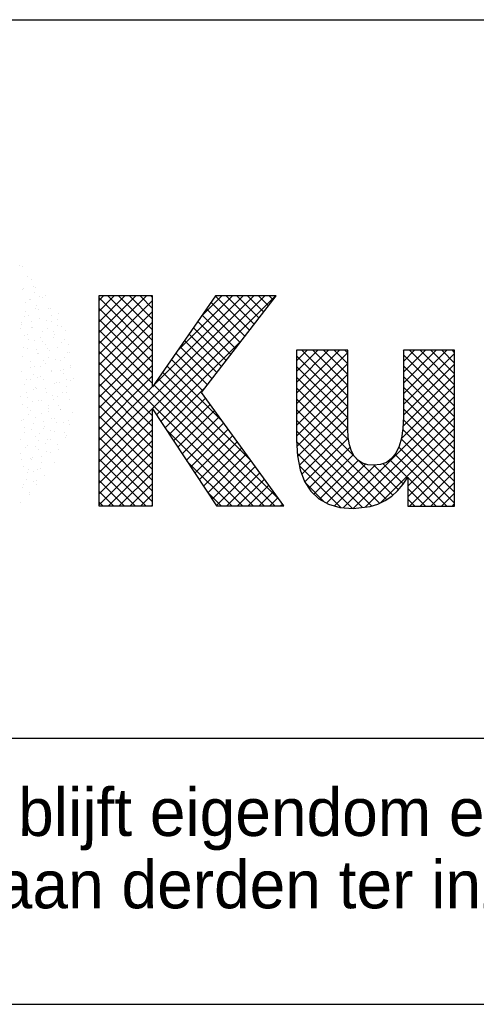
# Model space of a CAD drawing. Extents: x -34830 to 349597, y -3304 to 731056.
# Tile 29 of 48: x 102011 to 103728, y -3304 to 396. Entities that reach past the tile are written whole.
import ezdxf

# ---------------------------------------------------------------- set-up
doc = ezdxf.new("R2010")
doc.units = 0
doc.header["$LTSCALE"] = 100
doc.layers.get('0').update_dxf_attribs({"linetype": 'CONTINUOUS'})
for name, color, linetype in [('00KAD025', 2, 'CONTINUOUS'), ('00KAD070', 5, 'CONTINUOUS'), ('7', 7, 'CONTINUOUS'), ('BL$4----', 7, 'CONTINUOUS')]:
    doc.layers.add(name, color=color, linetype=linetype)
doc.styles.add('BURO-018', font='BUROFONT.shx', dxfattribs={"height": 180})
doc.styles.add('BURO-025', font='BUROFONT.shx', dxfattribs={"height": 250})
doc.styles.add('BURO-035', font='BUROFONT.shx', dxfattribs={"height": 350})
doc.styles.add('BURO-050', font='BUROFONT.shx', dxfattribs={"height": 500})

# ---------------------------------------------------------------- blocks, each defined once
blk = doc.blocks.new('KUIJPERSKLEUR')
at = {"color": 1}
blk.add_line((-185, 37), (-10, 37), dxfattribs=at)
at = {"color": 161}
for p, q in [((-168.885, 27.76), (-168.885, 27.76)), ((-168.781, 27.71), (-168.781, 27.71)), ((-168.598, 27.357), (-168.598, 27.357)), ((-168.457, 27.236), (-168.457, 27.236)), ((-168.357, 26.976), (-168.357, 26.976)), ((-168.346, 26.749), (-168.346, 26.749)), ((-168.31, 26.953), (-168.31, 26.953)), ((-168.511, 26.497), (-168.511, 26.497)), ((-168.467, 26.499), (-168.467, 26.499)), ((-168.126, 26.615), (-168.126, 26.615)), ((-168.023, 26.55), (-168.023, 26.55)), ((-167.905, 26.63), (-167.905, 26.63)), ((-167.794, 26.143), (-167.794, 26.143)), ((-167.735, 26.146), (-167.735, 26.146)), ((-167.417, 25.952), (-167.417, 25.952)), ((-167.702, 25.882), (-167.702, 25.882)), ((-167.684, 25.656), (-167.684, 25.656)), ((-167.448, 25.743), (-167.448, 25.743)), ((-167.471, 25.521), (-167.471, 25.521)), ((-167.307, 25.465), (-167.307, 25.465)), ((-167.16, 25.339), (-167.16, 25.339)), ((-167.317, 24.885), (-167.317, 24.885)), ((-167.196, 24.978), (-167.196, 24.978)), ((-167.463, 24.682), (-167.463, 24.682)), ((-167.086, 24.491), (-167.086, 24.491)), ((-167.047, 24.787), (-167.047, 24.787)), ((-167.029, 24.481), (-167.029, 24.481)), ((-167.352, 24.195), (-167.352, 24.195)), ((-167.202, 24.308), (-167.202, 24.308)), ((-167.357, 23.829), (-167.357, 23.829)), ((-167.252, 23.836), (-167.252, 23.836)), ((-167.242, 23.707), (-167.242, 23.707)), ((-166.975, 24.004), (-166.975, 24.004)), ((-166.971, 23.947), (-166.971, 23.947)), ((-167.408, 23.382), (-167.408, 23.382)), ((-167.126, 23.468), (-167.126, 23.468)), ((-166.964, 23.432), (-166.964, 23.432)), ((-166.865, 23.517), (-166.865, 23.517)), ((-167.281, 22.989), (-167.281, 22.989)), ((-167.131, 23.22), (-167.131, 23.22)), ((-167.12, 22.978), (-167.12, 22.978)), ((-167.021, 22.733), (-167.021, 22.733)), ((-167.435, 22.51), (-167.435, 22.51)), ((-167.352, 22.366), (-167.352, 22.366)), ((-167.343, 22.333), (-167.343, 22.333)), ((-166.91, 22.246), (-166.91, 22.246)), ((-167.676, 22.006), (-167.676, 22.006)), ((-167.59, 22.031), (-167.59, 22.031)), ((-167.499, 21.879), (-167.499, 21.879)), ((-167.241, 21.879), (-167.241, 21.879)), ((-167.055, 21.929), (-167.055, 21.929)), ((-167.745, 21.552), (-167.745, 21.552)), ((-167.566, 21.519), (-167.566, 21.519)), ((-167.212, 21.475), (-167.212, 21.475)), ((-167.012, 21.776), (-167.012, 21.776)), ((-167.721, 21.233), (-167.721, 21.233)), ((-167.166, 21.297), (-167.166, 21.297)), ((-167.131, 21.392), (-167.131, 21.392)), ((-167.878, 20.78), (-167.878, 20.78)), ((-167.722, 20.736), (-167.722, 20.736)), ((-167.455, 21.032), (-167.455, 21.032)), ((-167.434, 20.83), (-167.434, 20.83)), ((-168.488, 20.495), (-168.488, 20.495)), ((-168.44, 20.476), (-168.44, 20.476)), ((-168.387, 20.538), (-168.387, 20.538)), ((-168.053, 20.368), (-168.053, 20.368)), ((-167.59, 20.376), (-167.59, 20.376)), ((-168.377, 20.008), (-168.377, 20.008)), ((-168.209, 20.115), (-168.209, 20.115)), ((-168.1, 20.134), (-168.1, 20.134)), ((-168.644, 19.712), (-168.644, 19.712)), ((-168.364, 19.636), (-168.364, 19.636)), ((-168.256, 19.68), (-168.256, 19.68)), ((-167.942, 19.881), (-167.942, 19.881)), ((-168.766, 19.438), (-168.766, 19.438)), ((-168.749, 19.518), (-168.749, 19.518)), ((-168.267, 19.521), (-168.267, 19.521)), ((-168.533, 19.225), (-168.533, 19.225)), ((-168.518, 19.157), (-168.518, 19.157)), ((-168.864, 18.857), (-168.864, 18.857))]:
    blk.add_line(p, q, dxfattribs=at)
at = {"color": 163}
for p, q in [((-168.781, 26.876), (-168.781, 26.876)), ((-168.754, 26.903), (-168.754, 26.903)), ((-168.671, 26.389), (-168.671, 26.389)), ((-168.666, 26.019), (-168.666, 26.019)), ((-168.56, 25.902), (-168.56, 25.902)), ((-168.281, 26.136), (-168.281, 26.136)), ((-168.236, 26.262), (-168.236, 26.262)), ((-168.179, 26.096), (-168.179, 26.096)), ((-168.827, 25.606), (-168.827, 25.606)), ((-168.821, 25.54), (-168.821, 25.54)), ((-168.689, 25.854), (-168.689, 25.854)), ((-168.435, 25.657), (-168.435, 25.657)), ((-168.125, 25.775), (-168.125, 25.775)), ((-167.892, 25.692), (-167.892, 25.692)), ((-168.845, 25.4), (-168.845, 25.4)), ((-168.59, 25.178), (-168.59, 25.178)), ((-168.45, 25.415), (-168.45, 25.415)), ((-168.401, 25.45), (-168.401, 25.45)), ((-168.015, 25.288), (-168.015, 25.288)), ((-167.857, 25.403), (-167.857, 25.403)), ((-167.604, 25.289), (-167.604, 25.289)), ((-167.573, 25.169), (-167.573, 25.169)), ((-168.716, 25.119), (-168.716, 25.119)), ((-168.558, 24.996), (-168.558, 24.996)), ((-168.339, 24.928), (-168.339, 24.928)), ((-168.114, 25.047), (-168.114, 25.047)), ((-168.011, 24.924), (-168.011, 24.924)), ((-167.904, 24.801), (-167.904, 24.801)), ((-167.626, 25.042), (-167.626, 25.042)), ((-168.745, 24.7), (-168.745, 24.7)), ((-168.606, 24.632), (-168.606, 24.632)), ((-168.27, 24.593), (-168.27, 24.593)), ((-168.229, 24.441), (-168.229, 24.441)), ((-168.166, 24.445), (-168.166, 24.445)), ((-167.827, 24.643), (-167.827, 24.643)), ((-167.781, 24.563), (-167.781, 24.563)), ((-168.78, 24.351), (-168.78, 24.351)), ((-168.495, 24.145), (-168.495, 24.145)), ((-167.983, 24.189), (-167.983, 24.189)), ((-167.935, 24.084), (-167.935, 24.084)), ((-167.794, 24.314), (-167.794, 24.314)), ((-167.539, 24.239), (-167.539, 24.239)), ((-168.826, 23.777), (-168.826, 23.777)), ((-168.493, 23.947), (-168.493, 23.947)), ((-168.321, 23.966), (-168.321, 23.966)), ((-168.118, 23.954), (-168.118, 23.954)), ((-167.695, 23.786), (-167.695, 23.786)), ((-167.683, 23.827), (-167.683, 23.827)), ((-168.649, 23.493), (-168.649, 23.493)), ((-168.476, 23.487), (-168.476, 23.487)), ((-168.385, 23.658), (-168.385, 23.658)), ((-168.205, 23.544), (-168.205, 23.544)), ((-168.09, 23.605), (-168.09, 23.605)), ((-168.008, 23.467), (-168.008, 23.467)), ((-167.573, 23.34), (-167.573, 23.34)), ((-167.512, 23.35), (-167.512, 23.35)), ((-168.716, 23.29), (-168.716, 23.29)), ((-168.63, 23.008), (-168.63, 23.008)), ((-168.361, 23.09), (-168.361, 23.09)), ((-168.274, 23.171), (-168.274, 23.171)), ((-168.245, 23.126), (-168.245, 23.126)), ((-167.918, 23.14), (-167.918, 23.14)), ((-167.897, 22.98), (-167.897, 22.98)), ((-168.871, 22.848), (-168.871, 22.848)), ((-168.605, 22.803), (-168.605, 22.803)), ((-168.4, 22.647), (-168.4, 22.647)), ((-168.164, 22.684), (-168.164, 22.684)), ((-168.074, 22.686), (-168.074, 22.686)), ((-167.666, 22.871), (-167.666, 22.871)), ((-167.63, 22.736), (-167.63, 22.736)), ((-167.462, 22.853), (-167.462, 22.853)), ((-168.785, 22.529), (-168.785, 22.529)), ((-168.584, 22.444), (-168.584, 22.444)), ((-168.495, 22.316), (-168.495, 22.316)), ((-167.821, 22.392), (-167.821, 22.392)), ((-167.787, 22.493), (-167.787, 22.493)), ((-167.786, 22.283), (-167.786, 22.283)), ((-168.819, 21.956), (-168.819, 21.956)), ((-168.74, 21.99), (-168.74, 21.99)), ((-168.554, 22.168), (-168.554, 22.168)), ((-168.296, 22.041), (-168.296, 22.041)), ((-168.053, 22.197), (-168.053, 22.197)), ((-167.976, 21.913), (-167.976, 21.913)), ((-168.709, 21.689), (-168.709, 21.689)), ((-168.708, 21.469), (-168.708, 21.469)), ((-168.452, 21.587), (-168.452, 21.587)), ((-168.384, 21.829), (-168.384, 21.829)), ((-168.009, 21.637), (-168.009, 21.637)), ((-167.943, 21.71), (-167.943, 21.71)), ((-168.864, 21.21), (-168.864, 21.21)), ((-168.274, 21.342), (-168.274, 21.342)), ((-168.165, 21.183), (-168.165, 21.183)), ((-168.13, 21.434), (-168.13, 21.434)), ((-167.832, 21.223), (-167.832, 21.223)), ((-168.675, 20.941), (-168.675, 20.941)), ((-168.598, 20.982), (-168.598, 20.982)), ((-168.285, 20.955), (-168.285, 20.955)), ((-168.163, 20.855), (-168.163, 20.855)), ((-167.9, 21.073), (-167.9, 21.073)), ((-168.865, 20.686), (-168.865, 20.686)), ((-168.831, 20.487), (-168.831, 20.487)), ((-168.054, 20.594), (-168.054, 20.594)), ((-168.754, 20.199), (-168.754, 20.199)), ((-168.595, 19.997), (-168.595, 19.997)), ((-168.544, 20.084), (-168.544, 20.084))]:
    blk.add_line(p, q, dxfattribs=at)
at = {"color": 170}
for p, q in [((-165.918, 20.782), (-160.081, 26.619)), ((-165.918, 20.378), (-159.677, 26.619)), ((-165.918, 26.44), (-165.739, 26.619)), ((-165.918, 26.036), (-165.335, 26.619)), ((-165.918, 25.632), (-164.931, 26.619)), ((-165.918, 25.227), (-164.526, 26.619)), ((-165.918, 24.823), (-164.122, 26.619)), ((-163.894, 24.536), (-165.918, 26.56)), ((-165.918, 24.419), (-163.894, 26.443)), ((-163.894, 24.94), (-165.573, 26.619)), ((-163.894, 25.344), (-165.169, 26.619)), ((-163.894, 25.748), (-164.765, 26.619)), ((-163.894, 26.152), (-164.361, 26.619)), ((-163.894, 26.556), (-163.957, 26.619)), ((-163.889, 23.216), (-160.485, 26.619)), ((-163.742, 22.15), (-159.273, 26.619)), ((-162.969, 24.54), (-160.889, 26.619)), ((-162.048, 25.864), (-161.294, 26.619)), ((-160.42, 25.102), (-161.693, 26.376)), ((-160.243, 25.33), (-161.527, 26.614)), ((-160.067, 25.558), (-161.128, 26.619)), ((-159.89, 25.785), (-160.724, 26.619)), ((-159.714, 26.013), (-160.32, 26.619)), ((-159.538, 26.241), (-159.916, 26.619)), ((-159.361, 26.469), (-159.512, 26.619)), ((-163.894, 24.132), (-165.918, 26.155)), ((-165.918, 24.015), (-163.894, 26.039)), ((-160.596, 24.874), (-161.859, 26.137)), ((-163.894, 23.728), (-165.918, 25.751)), ((-165.918, 23.611), (-163.894, 25.635)), ((-160.949, 24.419), (-162.19, 25.66)), ((-160.772, 24.647), (-162.024, 25.899)), ((-163.894, 23.324), (-165.918, 25.347)), ((-165.918, 23.207), (-163.894, 25.23)), ((-161.301, 23.963), (-162.521, 25.183)), ((-161.125, 24.191), (-162.356, 25.422)), ((-159.703, 18.728), (-165.918, 24.943)), ((-165.918, 22.803), (-163.894, 24.826)), ((-163.582, 21.906), (-160.536, 24.952)), ((-161.478, 23.736), (-162.687, 24.945)), ((-160.107, 18.728), (-165.918, 24.539)), ((-165.918, 22.399), (-163.894, 24.422)), ((-161.83, 23.28), (-163.018, 24.468)), ((-161.654, 23.508), (-162.853, 24.707)), ((-158.479, 24.18), (-158.083, 24.576)), ((-158.479, 23.776), (-157.679, 24.576)), ((-158.479, 23.372), (-157.275, 24.576)), ((-158.479, 22.968), (-156.871, 24.576)), ((-158.479, 22.564), (-156.554, 24.489)), ((-156.554, 22.853), (-158.277, 24.576)), ((-156.554, 23.257), (-157.873, 24.576)), ((-156.554, 23.661), (-157.469, 24.576)), ((-156.554, 24.065), (-157.064, 24.576)), ((-156.554, 24.469), (-156.66, 24.576)), ((-154.465, 22.941), (-152.83, 24.576)), ((-154.465, 23.345), (-153.234, 24.576)), ((-154.465, 23.749), (-153.638, 24.576)), ((-154.465, 24.153), (-154.042, 24.576)), ((-154.465, 24.557), (-154.446, 24.576)), ((-154.465, 22.537), (-152.539, 24.462)), ((-152.539, 22.879), (-154.236, 24.576)), ((-152.539, 23.284), (-153.832, 24.576)), ((-152.539, 23.688), (-153.427, 24.576)), ((-152.539, 24.092), (-153.023, 24.576)), ((-152.539, 24.496), (-152.619, 24.576)), ((-163.894, 22.111), (-165.918, 24.135)), ((-162.007, 23.052), (-163.184, 24.23)), ((-156.554, 22.449), (-158.479, 24.374)), ((-158.479, 22.16), (-156.554, 24.085)), ((-152.539, 22.475), (-154.465, 24.401)), ((-154.465, 22.133), (-152.539, 24.058)), ((-165.918, 21.995), (-163.894, 24.018)), ((-163.894, 21.707), (-165.918, 23.731)), ((-160.196, 20.433), (-163.515, 23.753)), ((-161.27, 21.911), (-163.35, 23.991)), ((-156.554, 22.044), (-158.479, 23.97)), ((-158.479, 21.756), (-156.554, 23.681)), ((-152.539, 22.071), (-154.465, 23.997)), ((-165.918, 21.59), (-163.894, 23.614)), ((-163.894, 21.303), (-165.918, 23.327)), ((-159.122, 18.955), (-163.681, 23.514)), ((-156.554, 21.64), (-158.479, 23.566)), ((-154.481, 21.712), (-152.539, 23.654)), ((-152.539, 21.667), (-154.465, 23.592)), ((-165.918, 21.186), (-163.894, 23.21)), ((-159.299, 18.728), (-163.847, 23.276)), ((-163.421, 21.663), (-161.923, 23.161)), ((-158.479, 21.352), (-156.554, 23.277)), ((-156.525, 21.208), (-158.479, 23.161)), ((-154.545, 21.244), (-152.539, 23.25)), ((-152.539, 21.263), (-154.465, 23.188)), ((-163.894, 20.899), (-165.918, 22.923)), ((-163.261, 21.419), (-161.9, 22.779)), ((-156.214, 20.493), (-158.479, 22.757)), ((-158.465, 20.961), (-156.554, 22.873)), ((-156.726, 18.66), (-152.539, 22.846)), ((-152.539, 20.859), (-154.465, 22.784)), ((-163.894, 20.495), (-165.918, 22.518)), ((-163.101, 21.175), (-161.73, 22.545)), ((-162.94, 20.931), (-161.56, 22.311)), ((-155.095, 18.969), (-158.479, 22.353)), ((-158.441, 20.581), (-156.554, 22.468)), ((-156.351, 18.63), (-152.539, 22.442)), ((-152.539, 20.455), (-154.465, 22.38)), ((-163.894, 20.091), (-165.918, 22.114)), ((-165.918, 19.974), (-163.894, 21.998)), ((-162.78, 20.687), (-161.39, 22.077)), ((-162.62, 20.444), (-161.22, 21.843)), ((-155.36, 18.83), (-158.479, 21.949)), ((-158.377, 20.241), (-156.554, 22.064)), ((-155.896, 18.681), (-152.539, 22.038)), ((-152.539, 20.051), (-154.469, 21.98)), ((-163.894, 19.687), (-165.918, 21.71)), ((-165.918, 19.57), (-163.894, 21.593)), ((-160.511, 18.728), (-163.374, 21.591)), ((-162.459, 20.2), (-161.05, 21.609)), ((-155.654, 18.721), (-158.479, 21.545)), ((-158.287, 19.927), (-156.554, 21.66)), ((-155.327, 18.846), (-152.539, 21.634)), ((-152.539, 19.647), (-154.491, 21.598)), ((-163.894, 19.282), (-165.918, 21.306)), ((-165.918, 19.166), (-163.894, 21.189)), ((-162.299, 19.956), (-160.88, 21.375)), ((-162.139, 19.712), (-160.71, 21.141)), ((-156.006, 18.668), (-158.475, 21.137)), ((-158.173, 19.637), (-156.536, 21.274)), ((-152.539, 19.242), (-154.544, 21.247)), ((-154.301, 19.468), (-152.539, 21.229)), ((-163.894, 18.878), (-165.918, 20.902)), ((-165.918, 18.762), (-163.894, 20.785)), ((-161.978, 19.469), (-160.54, 20.907)), ((-158.014, 19.391), (-156.467, 20.939)), ((-152.539, 18.838), (-154.638, 20.937)), ((-154.301, 19.064), (-152.539, 20.825)), ((-164.148, 18.728), (-165.918, 20.498)), ((-165.548, 18.728), (-163.894, 20.381)), ((-160.915, 18.728), (-162.598, 20.41)), ((-161.818, 19.225), (-160.37, 20.673)), ((-161.658, 18.981), (-160.2, 20.439)), ((-156.374, 18.632), (-158.452, 20.71)), ((-157.829, 19.173), (-156.345, 20.657)), ((-157.615, 18.982), (-156.158, 20.44)), ((-154.858, 19.136), (-156.168, 20.447)), ((-154.31, 19.801), (-154.972, 20.463)), ((-152.827, 18.722), (-154.781, 20.676)), ((-154.239, 18.722), (-152.539, 20.421)), ((-164.552, 18.728), (-165.918, 20.094)), ((-161.497, 18.737), (-160.03, 20.205)), ((-156.813, 18.666), (-158.375, 20.229)), ((-157.357, 18.837), (-155.892, 20.302)), ((-157.059, 18.73), (-155.53, 20.259)), ((-154.651, 19.333), (-155.572, 20.255)), ((-154.468, 19.555), (-155.229, 20.316)), ((-153.835, 18.722), (-152.539, 20.017)), ((-164.956, 18.728), (-165.918, 19.69)), ((-165.143, 18.728), (-163.894, 19.977)), ((-161.102, 18.728), (-159.86, 19.971)), ((-160.698, 18.728), (-159.69, 19.737)), ((-153.231, 18.722), (-154.301, 19.792)), ((-153.431, 18.722), (-152.539, 19.613)), ((-165.36, 18.728), (-165.918, 19.285)), ((-164.739, 18.728), (-163.894, 19.573)), ((-160.294, 18.728), (-159.52, 19.503)), ((-159.89, 18.728), (-159.35, 19.268)), ((-157.426, 18.875), (-158.146, 19.595)), ((-153.635, 18.722), (-154.301, 19.388)), ((-165.765, 18.728), (-165.918, 18.881)), ((-164.335, 18.728), (-163.894, 19.169)), ((-161.319, 18.728), (-161.821, 19.23)), ((-159.486, 18.728), (-159.179, 19.034)), ((-154.039, 18.722), (-154.301, 18.984)), ((-153.027, 18.722), (-152.539, 19.209)), ((-163.931, 18.728), (-163.894, 18.765)), ((-159.082, 18.728), (-159.009, 18.8)), ((-152.622, 18.722), (-152.539, 18.805))]:
    blk.add_line(p, q, dxfattribs=at)
at = {"layer": '7', "color": 170, "linetype": 'CONTINUOUS'}
for p, q in [((-165.918, 26.619), (-165.918, 18.728)), ((-163.894, 26.619), (-165.918, 26.619)), ((-161.524, 26.619), (-163.894, 23.207)), ((-163.894, 23.207), (-163.894, 26.619)), ((-162.054, 22.991), (-159.245, 26.619)), ((-159.245, 26.619), (-161.524, 26.619)), ((-158.479, 24.576), (-158.479, 21.203)), ((-156.554, 24.576), (-158.479, 24.576)), ((-156.554, 21.623), (-156.554, 24.576)), ((-154.465, 24.576), (-154.465, 22.068)), ((-152.539, 24.576), (-154.465, 24.576)), ((-152.539, 18.722), (-152.539, 24.576)), ((-158.957, 18.728), (-162.054, 22.991)), ((-163.894, 22.382), (-161.491, 18.728)), ((-163.894, 18.728), (-163.894, 22.382)), ((-154.465, 22.068), (-154.484, 21.642)), ((-156.54, 21.302), (-156.554, 21.623)), ((-154.484, 21.642), (-154.536, 21.276)), ((-158.479, 21.203), (-158.446, 20.608)), ((-156.495, 21.02), (-156.54, 21.302)), ((-154.536, 21.276), (-154.622, 20.968)), ((-156.416, 20.791), (-156.495, 21.02)), ((-156.311, 20.594), (-156.416, 20.791)), ((-154.622, 20.968), (-154.753, 20.712)), ((-158.446, 20.608), (-158.348, 20.084)), ((-156.174, 20.45), (-156.311, 20.594)), ((-156.003, 20.339), (-156.174, 20.45)), ((-155.1, 20.365), (-155.323, 20.28)), ((-154.91, 20.509), (-155.1, 20.365)), ((-154.753, 20.712), (-154.91, 20.509)), ((-158.348, 20.084), (-158.178, 19.645)), ((-155.807, 20.274), (-156.003, 20.339)), ((-155.584, 20.254), (-155.807, 20.274)), ((-155.323, 20.28), (-155.584, 20.254)), ((-158.178, 19.645), (-157.942, 19.278)), ((-154.478, 19.54), (-154.301, 19.815)), ((-154.301, 19.815), (-154.301, 18.722)), ((-157.942, 19.278), (-157.641, 18.997)), ((-154.903, 19.095), (-154.681, 19.298)), ((-154.681, 19.298), (-154.478, 19.54)), ((-157.641, 18.997), (-157.28, 18.793)), ((-155.421, 18.8), (-155.152, 18.931)), ((-155.152, 18.931), (-154.903, 19.095)), ((-165.918, 18.728), (-163.894, 18.728)), ((-161.491, 18.728), (-158.957, 18.728)), ((-157.28, 18.793), (-156.848, 18.669)), ((-156.848, 18.669), (-156.351, 18.63)), ((-156.351, 18.63), (-155.709, 18.702)), ((-155.709, 18.702), (-155.421, 18.8)), ((-154.301, 18.722), (-152.539, 18.722))]:
    blk.add_line(p, q, dxfattribs=at)
at = {"color": 1, "style": 'BURO-018'}
for s, p in [('Deze tekening blijft eigendom en mag zonder onze schriftelijke toestemming niet', (-185, 6.326)), ('gekopieerd of aan derden ter inzage worden gegeven, noch voor of door derden worden gebruikt', (-185, 3.607))]:
    blk.add_text(s, height=1.8, dxfattribs=at).set_placement(p)
at = {"color": 150, "style": 'BURO-025'}
for tag, p in [('TKSCHAAL', (-167, 67)), ('TKBLADNR', (-124, 67)), ('TKDATCREAT', (-81, 67)), ('TKDATA', (-30, 67)), ('TKINIT', (-30, 58)), ('PRPRLEID', (-30, 49)), ('PRGRLEID', (-30, 40))]:
    blk.add_attdef(tag, p, '', height=2.5, dxfattribs=at)
at = {"color": 3, "style": 'BURO-035'}
for tag, p in [('PROMSCHR', (-177, 55)), ('TK1OMSCHR', (-177, 42))]:
    blk.add_attdef(tag, p, '', height=3.5, dxfattribs=at)
at = {"color": 1, "style": 'BURO-025'}
blk.add_attdef('TKFILE', (-4, 40), '', height=2.5, rotation=90, dxfattribs=at)
blk.add_attdef('PRNAAM', (-30, 31.5), '', height=2.5, dxfattribs=at)
at = {"color": 4, "style": 'BURO-050'}
blk.add_attdef('TKTEKNR', (-48, 19), '', height=5, dxfattribs=at)

msp = doc.modelspace()

# ---------------------------------------------------------------- linework, layer by layer
at = {"layer": '00KAD025', "linetype": 'CONTINUOUS'}
msp.add_line((-34830.1, -3303.5), (118900, -3303.5), dxfattribs=at)
at = {"layer": '00KAD070', "linetype": 'CONTINUOUS'}
msp.add_line((-33830.1, -2303.5), (117900, -2303.5), dxfattribs=at)

# ---------------------------------------------------------------- block references
at = {"layer": 'BL$4----', "xscale": 100, "yscale": 100, "zscale": 100}
msp.add_blockref('KUIJPERSKLEUR', (118900, -3303.5), dxfattribs=at)

doc.saveas('drawing.dxf')
